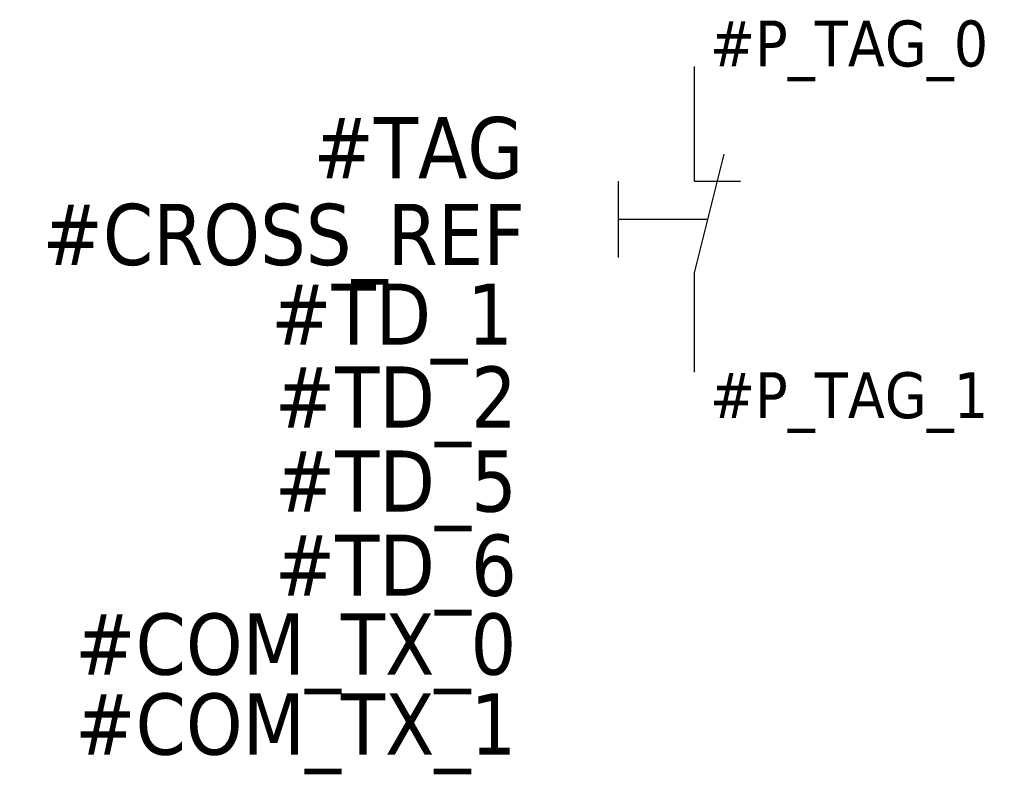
# Model space of a CAD drawing. Extents: x 53.9 to 86.1, y 573.2 to 597.6.
import ezdxf
from ezdxf.enums import TextEntityAlignment as Align

# ---------------------------------------------------------------- set-up
doc = ezdxf.new("R2010")
doc.units = 0
doc.header["$LTSCALE"] = 10
doc.linetypes.add('CONTINU', pattern=[0])
doc.linetypes.add('TIRET', pattern=[0.75, 0.5, -0.25])
doc.layers.get('0').update_dxf_attribs({"linetype": 'CONTINUOUS'})
doc.styles.add('TAHOMA_STANDARD', font='txt')

msp = doc.modelspace()

# ---------------------------------------------------------------- linework, layer by layer
at = {"color": 0}
for p, q in [((75.956, 592.283), (75.956, 596.033)), ((75.956, 589.283), (76.924, 593.164)), ((75.956, 592.283), (77.456, 592.283)), ((75.956, 586.033), (75.956, 589.283))]:
    msp.add_line(p, q, dxfattribs=at)
msp.add_line((73.456, 592.283), (73.456, 589.783))
at = {"linetype": 'TIRET'}
msp.add_line((76.393, 591.033), (73.456, 591.033), dxfattribs=at)

# ---------------------------------------------------------------- texts
at = {"style": 'TAHOMA_STANDARD'}
msp.add_attdef('#P_TAG_0', (76.456, 596.033), '', height=1.5, dxfattribs=at)
at = {"linetype": 'CONTINU', "style": 'TAHOMA_STANDARD'}
for tag, p in [('#TAG', (70.351, 592.379)), ('#CROSS_REF', (70.403, 589.54)), ('#TD_1', (70.02, 586.932)), ('#COM_TX_0', (70.126, 576.148)), ('#COM_TX_1', (70.126, 573.534))]:
    msp.add_attdef(tag, text='', height=2, dxfattribs=at).set_placement(p, align=Align.RIGHT)
at = {"style": 'TAHOMA_STANDARD'}
for tag, p in [('#TD_2', (70.143, 584.225)), ('#TD_5', (70.143, 581.478)), ('#TD_6', (70.143, 578.728))]:
    msp.add_attdef(tag, text='', height=2, dxfattribs=at).set_placement(p, align=Align.RIGHT)
msp.add_attdef('#P_TAG_1', text='', height=1.5, dxfattribs=at).set_placement((76.456, 586.033), align=Align.TOP_LEFT)

doc.saveas('drawing.dxf')
